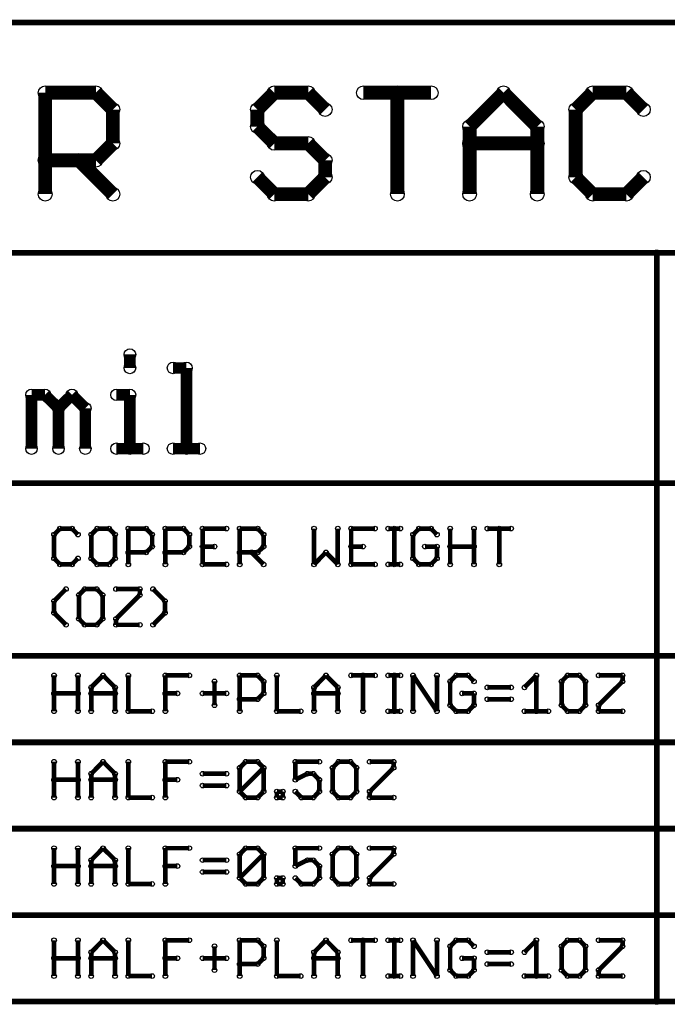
# Model space of a CAD drawing. Extents: x 0 to 123, y 0 to 26.
# Tile 10 of 14: x 43 to 57, y 4 to 26. Entities that reach past the tile are written whole.
import ezdxf

# ---------------------------------------------------------------- set-up
doc = ezdxf.new("R2010")
doc.units = 0
doc.layers.get('0').update_dxf_attribs({"linetype": 'CONTINUOUS'})
doc.layers.add('XIAOESP32C3_GTO', color=3, linetype='CONTINUOUS')

# ---------------------------------------------------------------- blocks, each defined once
blk = doc.blocks.new('ROUND_16')
blk.add_circle((0, 0), 0.152)
blk = doc.blocks.new('ROUND_2')
blk.add_circle((0, 0), 0.0508)
blk = doc.blocks.new('ROUND_14')
blk.add_circle((0, 0), 0.0635)
blk = doc.blocks.new('ROUND_46')
blk.add_circle((0, 0), 0.127)

msp = doc.modelspace()

# ---------------------------------------------------------------- linework, layer by layer
at = {"layer": 'XIAOESP32C3_GTO'}
for points, const_width in [([(122.85218, 25.80386), (27.60218, 25.80386)], 0.127), ([(43.3324, 22.01926), (43.3324, 24.257)], 0.3048), ([(43.3324, 24.257), (44.45, 24.257)], 0.3048), ([(44.45, 24.257), (44.82338, 23.88362)], 0.3048), ([(48.00854, 23.88362), (48.38192, 24.257)], 0.3048), ([(48.38192, 24.257), (49.12868, 24.257)], 0.3048), ([(49.12868, 24.257), (49.50206, 23.88362)], 0.3048), ([(50.34788, 24.257), (51.83886, 24.257)], 0.3048), ([(51.09464, 24.257), (51.09464, 22.01926)], 0.3048), ([(52.68722, 23.51024), (53.43398, 24.257)], 0.3048), ([(53.43398, 24.257), (54.1782, 23.51024)], 0.3048), ([(55.39994, 24.257), (55.02656, 23.88362)], 0.3048), ([(56.14416, 24.257), (55.39994, 24.257)], 0.3048), ([(56.51754, 23.88362), (56.14416, 24.257)], 0.3048), ([(44.82338, 23.88362), (44.82338, 23.1394)], 0.3048), ([(48.00854, 23.51024), (48.00854, 23.88362)], 0.3048), ([(55.02656, 23.88362), (55.02656, 22.39264)], 0.3048), ([(48.38192, 23.1394), (48.00854, 23.51024)], 0.3048), ([(52.68722, 22.01926), (52.68722, 23.51024)], 0.3048), ([(54.1782, 23.51024), (54.1782, 22.01926)], 0.3048), ([(44.82338, 23.1394), (44.45, 22.76602)], 0.3048), ([(49.12868, 23.1394), (48.38192, 23.1394)], 0.3048), ([(49.50206, 22.76602), (49.12868, 23.1394)], 0.3048), ([(54.1782, 23.1394), (52.68722, 23.1394)], 0.3048), ([(44.45, 22.76602), (43.3324, 22.76602)], 0.3048), ([(44.07662, 22.76602), (44.82338, 22.01926)], 0.3048), ([(49.50206, 22.39264), (49.50206, 22.76602)], 0.3048), ([(48.00854, 22.39264), (48.38192, 22.01926)], 0.3048), ([(49.12868, 22.01926), (49.50206, 22.39264)], 0.3048), ([(55.02656, 22.39264), (55.39994, 22.01926)], 0.3048), ([(56.14416, 22.01926), (56.51754, 22.39264)], 0.3048), ([(48.38192, 22.01926), (49.12868, 22.01926)], 0.3048), ([(55.39994, 22.01926), (56.14416, 22.01926)], 0.3048), ([(27.60218, 20.72386), (56.81218, 20.72386)], 0.127), ([(56.81218, 20.72386), (56.81218, 4.21386)], 0.127), ([(56.81218, 20.72386), (79.03718, 20.72386)], 0.127), ([(45.1993, 18.1864), (45.1993, 18.48358)], 0.254), ([(46.44644, 18.1864), (46.14926, 18.1864)], 0.254), ([(46.44644, 16.40586), (46.44644, 18.1864)], 0.254), ([(43.32732, 17.59204), (43.03014, 17.59204)], 0.254), ([(43.03014, 17.59204), (43.03014, 16.40586)], 0.254), ([(43.32732, 17.59204), (43.6245, 17.2974)], 0.254), ([(43.6245, 17.2974), (43.92168, 17.59204)], 0.254), ([(43.92168, 17.59204), (44.21632, 17.2974)], 0.254), ([(44.90212, 17.59204), (45.1993, 17.59204)], 0.254), ([(45.1993, 17.59204), (45.1993, 16.40586)], 0.254), ([(43.6245, 16.40586), (43.6245, 17.2974)], 0.254), ([(44.21632, 17.2974), (44.21632, 16.40586)], 0.254), ([(44.90212, 16.40586), (45.49648, 16.40586)], 0.254), ([(46.74362, 16.40586), (46.14926, 16.40586)], 0.254), ([(122.85218, 15.64386), (42.20718, 15.64386)], 0.127), ([(43.52798, 14.51102), (43.65752, 14.6431)], 0.1016), ([(43.52798, 13.98524), (43.52798, 14.51102)], 0.1016), ([(43.65752, 14.6431), (43.92168, 14.6431)], 0.1016), ([(43.92168, 14.6431), (44.05376, 14.51102)], 0.1016), ([(44.47794, 14.6431), (44.34586, 14.51102)], 0.1016), ([(44.34586, 14.51102), (44.34586, 13.98524)], 0.1016), ([(44.73956, 14.6431), (44.47794, 14.6431)], 0.1016), ([(44.87164, 14.51102), (44.73956, 14.6431)], 0.1016), ([(44.87164, 13.98524), (44.87164, 14.51102)], 0.1016), ([(45.16374, 13.85316), (45.16374, 14.6431)], 0.1016), ([(45.16374, 14.6431), (45.55744, 14.6431)], 0.1016), ([(45.55744, 14.6431), (45.68952, 14.51102)], 0.1016), ([(45.68952, 14.51102), (45.68952, 14.24686)], 0.1016), ([(45.98162, 13.85316), (45.98162, 14.6431)], 0.1016), ([(45.98162, 14.6431), (46.37786, 14.6431)], 0.1016), ([(46.37786, 14.6431), (46.5074, 14.51102)], 0.1016), ([(46.5074, 14.51102), (46.5074, 14.24686)], 0.1016), ([(46.80204, 13.85316), (46.80204, 14.6431)], 0.1016), ([(46.80204, 14.6431), (47.32782, 14.6431)], 0.1016), ([(47.61992, 13.85316), (47.61992, 14.6431)], 0.1016), ([(47.61992, 14.6431), (48.01362, 14.6431)], 0.1016), ([(48.01362, 14.6431), (48.1457, 14.51102)], 0.1016), ([(48.1457, 14.51102), (48.1457, 14.24686)], 0.1016), ([(49.25822, 13.85316), (49.25822, 14.6431)], 0.1016), ([(49.78146, 14.6431), (49.78146, 13.85316)], 0.1016), ([(50.60188, 14.6431), (50.0761, 14.6431)], 0.1016), ([(50.0761, 14.6431), (50.0761, 13.85316)], 0.1016), ([(50.89398, 14.6431), (51.15814, 14.6431)], 0.1016), ([(51.02606, 13.85316), (51.02606, 14.6431)], 0.1016), ([(51.44008, 14.51102), (51.57216, 14.6431)], 0.1016), ([(51.44008, 13.98524), (51.44008, 14.51102)], 0.1016), ([(51.57216, 14.6431), (51.83378, 14.6431)], 0.1016), ([(51.83378, 14.6431), (51.96586, 14.51102)], 0.1016), ([(52.25796, 14.6431), (52.25796, 13.85316)], 0.1016), ([(52.78374, 13.85316), (52.78374, 14.6431)], 0.1016), ([(53.60162, 14.6431), (53.07838, 14.6431)], 0.1016), ([(53.34, 14.6431), (53.34, 13.85316)], 0.1016), ([(45.55744, 14.11732), (45.16374, 14.11732)], 0.1016), ([(45.68952, 14.24686), (45.55744, 14.11732)], 0.1016), ([(46.37786, 14.11732), (45.98162, 14.11732)], 0.1016), ([(46.5074, 14.24686), (46.37786, 14.11732)], 0.1016), ([(47.06366, 14.24686), (46.80204, 14.24686)], 0.1016), ([(48.01362, 14.11732), (47.61992, 14.11732)], 0.1016), ([(48.1457, 13.85316), (47.88154, 14.11732)], 0.1016), ([(48.1457, 14.24686), (48.01362, 14.11732)], 0.1016), ([(49.51984, 14.11732), (49.25822, 13.85316)], 0.1016), ([(49.78146, 13.85316), (49.51984, 14.11732)], 0.1016), ([(50.0761, 14.24686), (50.33772, 14.24686)], 0.1016), ([(51.96586, 14.24686), (51.7017, 14.24686)], 0.1016), ([(51.96586, 14.24686), (51.96586, 13.98524)], 0.1016), ([(52.78374, 14.24686), (52.25796, 14.24686)], 0.1016), ([(43.65752, 13.85316), (43.52798, 13.98524)], 0.1016), ([(43.92168, 13.85316), (43.65752, 13.85316)], 0.1016), ([(44.05376, 13.98524), (43.92168, 13.85316)], 0.1016), ([(44.34586, 13.98524), (44.47794, 13.85316)], 0.1016), ([(44.47794, 13.85316), (44.73956, 13.85316)], 0.1016), ([(44.73956, 13.85316), (44.87164, 13.98524)], 0.1016), ([(47.32782, 13.85316), (46.80204, 13.85316)], 0.1016), ([(50.0761, 13.85316), (50.60188, 13.85316)], 0.1016), ([(51.15814, 13.85316), (50.89398, 13.85316)], 0.1016), ([(51.57216, 13.85316), (51.44008, 13.98524)], 0.1016), ([(51.83378, 13.85316), (51.57216, 13.85316)], 0.1016), ([(51.96586, 13.98524), (51.83378, 13.85316)], 0.1016), ([(43.7896, 13.3096), (43.52798, 13.04544)], 0.1016), ([(44.20362, 13.3096), (44.07408, 13.17752)], 0.1016), ([(44.46778, 13.3096), (44.20362, 13.3096)], 0.1016), ([(44.59732, 13.17752), (44.46778, 13.3096)], 0.1016), ([(45.41774, 13.3096), (44.89196, 13.3096)], 0.1016), ([(45.41774, 13.17752), (45.41774, 13.3096)], 0.1016), ([(45.70984, 13.3096), (45.97146, 13.04544)], 0.1016), ([(43.52798, 13.04544), (43.52798, 12.78382)], 0.1016), ([(44.07408, 13.17752), (44.07408, 12.65174)], 0.1016), ([(44.59732, 12.65174), (44.59732, 13.17752)], 0.1016), ([(44.89196, 12.65174), (45.41774, 13.17752)], 0.1016), ([(45.97146, 13.04544), (45.97146, 12.78382)], 0.1016), ([(43.52798, 12.78382), (43.7896, 12.51966)], 0.1016), ([(45.97146, 12.78382), (45.70984, 12.51966)], 0.1016), ([(44.07408, 12.65174), (44.20362, 12.51966)], 0.1016), ([(44.46778, 12.51966), (44.59732, 12.65174)], 0.1016), ([(44.89196, 12.51966), (44.89196, 12.65174)], 0.1016), ([(44.20362, 12.51966), (44.46778, 12.51966)], 0.1016), ([(45.41774, 12.51966), (44.89196, 12.51966)], 0.1016), ([(122.85218, 11.83386), (27.60218, 11.83386)], 0.127), ([(43.52798, 10.61466), (43.52798, 11.4046)], 0.1016), ([(44.05376, 11.4046), (44.05376, 10.61466)], 0.1016), ([(44.34586, 11.14044), (44.60748, 11.4046)], 0.1016), ([(44.60748, 11.4046), (44.87164, 11.14044)], 0.1016), ([(45.16374, 11.4046), (45.16374, 10.61466)], 0.1016), ([(45.98162, 10.61466), (45.98162, 11.4046)], 0.1016), ([(45.98162, 11.4046), (46.5074, 11.4046)], 0.1016), ([(47.06366, 10.74674), (47.06366, 11.27252)], 0.1016), ([(48.01362, 11.4046), (47.61992, 11.4046)], 0.1016), ([(47.61992, 11.4046), (47.61992, 10.61466)], 0.1016), ([(48.1457, 11.27252), (48.01362, 11.4046)], 0.1016), ([(48.1457, 11.00836), (48.1457, 11.27252)], 0.1016), ([(48.4378, 11.4046), (48.4378, 10.61466)], 0.1016), ([(49.25822, 11.14044), (49.51984, 11.4046)], 0.1016), ([(49.51984, 11.4046), (49.78146, 11.14044)], 0.1016), ([(50.0761, 11.4046), (50.60188, 11.4046)], 0.1016), ([(50.33772, 10.61466), (50.33772, 11.4046)], 0.1016), ([(50.89398, 11.4046), (51.15814, 11.4046)], 0.1016), ([(51.02606, 11.4046), (51.02606, 10.61466)], 0.1016), ([(51.44008, 10.61466), (51.44008, 11.4046)], 0.1016), ([(51.44008, 11.4046), (51.96586, 10.61466)], 0.1016), ([(51.96586, 10.61466), (51.96586, 11.4046)], 0.1016), ([(52.39004, 11.4046), (52.25796, 11.27252)], 0.1016), ([(52.25796, 11.27252), (52.25796, 10.74674)], 0.1016), ([(52.65166, 11.4046), (52.39004, 11.4046)], 0.1016), ([(52.78374, 11.27252), (52.65166, 11.4046)], 0.1016), ([(53.89626, 11.14044), (54.15788, 11.4046)], 0.1016), ([(54.15788, 11.4046), (54.15788, 10.61466)], 0.1016), ([(54.84622, 11.4046), (54.71414, 11.27252)], 0.1016), ([(54.71414, 11.27252), (54.71414, 10.74674)], 0.1016), ([(55.10784, 11.4046), (54.84622, 11.4046)], 0.1016), ([(55.23992, 11.27252), (55.10784, 11.4046)], 0.1016), ([(55.23992, 10.74674), (55.23992, 11.27252)], 0.1016), ([(56.0578, 11.4046), (55.53202, 11.4046)], 0.1016), ([(55.53202, 10.74674), (56.0578, 11.27252)], 0.1016), ([(56.0578, 11.27252), (56.0578, 11.4046)], 0.1016), ([(44.34586, 10.61466), (44.34586, 11.14044)], 0.1016), ([(44.87164, 11.14044), (44.87164, 10.61466)], 0.1016), ([(49.25822, 10.61466), (49.25822, 11.14044)], 0.1016), ([(49.78146, 11.14044), (49.78146, 10.61466)], 0.1016), ([(53.07838, 11.14044), (53.60162, 11.14044)], 0.1016), ([(43.52798, 11.00836), (44.05376, 11.00836)], 0.1016), ([(44.34586, 11.00836), (44.87164, 11.00836)], 0.1016), ([(46.24578, 11.00836), (45.98162, 11.00836)], 0.1016), ([(46.80204, 11.00836), (47.32782, 11.00836)], 0.1016), ([(47.61992, 10.87882), (48.01362, 10.87882)], 0.1016), ([(48.01362, 10.87882), (48.1457, 11.00836)], 0.1016), ([(49.25822, 11.00836), (49.78146, 11.00836)], 0.1016), ([(52.78374, 11.00836), (52.52212, 11.00836)], 0.1016), ([(52.78374, 10.74674), (52.78374, 11.00836)], 0.1016), ([(53.60162, 10.87882), (53.07838, 10.87882)], 0.1016), ([(45.16374, 10.61466), (45.68952, 10.61466)], 0.1016), ([(48.4378, 10.61466), (48.96358, 10.61466)], 0.1016), ([(50.89398, 10.61466), (51.15814, 10.61466)], 0.1016), ([(52.25796, 10.74674), (52.39004, 10.61466)], 0.1016), ([(52.39004, 10.61466), (52.65166, 10.61466)], 0.1016), ([(52.65166, 10.61466), (52.78374, 10.74674)], 0.1016), ([(53.89626, 10.61466), (54.42204, 10.61466)], 0.1016), ([(54.71414, 10.74674), (54.84622, 10.61466)], 0.1016), ([(54.84622, 10.61466), (55.10784, 10.61466)], 0.1016), ([(55.10784, 10.61466), (55.23992, 10.74674)], 0.1016), ([(55.53202, 10.74674), (55.53202, 10.61466)], 0.1016), ([(55.53202, 10.61466), (56.0578, 10.61466)], 0.1016), ([(27.60218, 9.92886), (122.85218, 9.92886)], 0.127), ([(43.52798, 9.4996), (43.52798, 8.70966)], 0.1016), ([(44.05376, 8.70966), (44.05376, 9.4996)], 0.1016), ([(44.60748, 9.4996), (44.34586, 9.23544)], 0.1016), ([(44.87164, 9.23544), (44.60748, 9.4996)], 0.1016), ([(45.16374, 9.4996), (45.16374, 8.70966)], 0.1016), ([(45.98162, 8.70966), (45.98162, 9.4996)], 0.1016), ([(45.98162, 9.4996), (46.5074, 9.4996)], 0.1016), ([(47.61992, 9.36752), (47.752, 9.4996)], 0.1016), ([(47.61992, 8.84174), (48.1457, 9.36752)], 0.1016), ([(47.61992, 8.84174), (47.61992, 9.36752)], 0.1016), ([(47.752, 9.4996), (48.01362, 9.4996)], 0.1016), ([(48.01362, 9.4996), (48.1457, 9.36752)], 0.1016), ([(48.1457, 9.36752), (48.1457, 8.84174)], 0.1016), ([(49.37252, 9.4996), (48.84674, 9.4996)], 0.1016), ([(48.84674, 9.4996), (48.84674, 9.10336)], 0.1016), ([(49.7967, 9.4996), (49.66716, 9.36752)], 0.1016), ([(49.66716, 9.36752), (49.66716, 8.84174)], 0.1016), ([(50.06086, 9.4996), (49.7967, 9.4996)], 0.1016), ([(50.19294, 9.36752), (50.06086, 9.4996)], 0.1016), ([(50.19294, 8.84174), (50.19294, 9.36752)], 0.1016), ([(51.01082, 9.4996), (50.48504, 9.4996)], 0.1016), ([(50.48504, 8.84174), (51.01082, 9.36752)], 0.1016), ([(51.01082, 9.36752), (51.01082, 9.4996)], 0.1016), ([(43.52798, 9.10336), (44.05376, 9.10336)], 0.1016), ([(44.34586, 9.23544), (44.34586, 8.70966)], 0.1016), ([(44.34586, 9.10336), (44.87164, 9.10336)], 0.1016), ([(44.87164, 8.70966), (44.87164, 9.23544)], 0.1016), ([(46.24578, 9.10336), (45.98162, 9.10336)], 0.1016), ([(47.32782, 9.23544), (46.80204, 9.23544)], 0.1016), ([(48.84674, 9.10336), (49.1109, 9.23544)], 0.1016), ([(49.1109, 9.23544), (49.24298, 9.23544)], 0.1016), ([(49.24298, 9.23544), (49.37252, 9.10336)], 0.1016), ([(49.37252, 9.10336), (49.37252, 8.84174)], 0.1016), ([(46.80204, 8.97382), (47.32782, 8.97382)], 0.1016), ([(45.16374, 8.70966), (45.68952, 8.70966)], 0.1016), ([(47.752, 8.70966), (47.61992, 8.84174)], 0.1016), ([(48.01362, 8.70966), (47.752, 8.70966)], 0.1016), ([(48.1457, 8.84174), (48.01362, 8.70966)], 0.1016), ([(48.4378, 8.70966), (48.4378, 8.84174)], 0.1016), ([(48.4378, 8.84174), (48.56988, 8.84174)], 0.1016), ([(48.56988, 8.70966), (48.4378, 8.70966)], 0.1016), ([(48.56988, 8.84174), (48.56988, 8.70966)], 0.1016), ([(48.97882, 8.70966), (48.84674, 8.84174)], 0.1016), ([(49.24298, 8.70966), (48.97882, 8.70966)], 0.1016), ([(49.37252, 8.84174), (49.24298, 8.70966)], 0.1016), ([(49.66716, 8.84174), (49.7967, 8.70966)], 0.1016), ([(49.7967, 8.70966), (50.06086, 8.70966)], 0.1016), ([(50.06086, 8.70966), (50.19294, 8.84174)], 0.1016), ([(50.48504, 8.84174), (50.48504, 8.70966)], 0.1016), ([(50.48504, 8.70966), (51.01082, 8.70966)], 0.1016), ([(122.85218, 8.02386), (27.60218, 8.02386)], 0.127), ([(43.52798, 6.80466), (43.52798, 7.5946)], 0.1016), ([(44.05376, 6.80466), (44.05376, 7.5946)], 0.1016), ([(44.60748, 7.5946), (44.34586, 7.33044)], 0.1016), ([(44.87164, 7.33044), (44.60748, 7.5946)], 0.1016), ([(45.16374, 7.5946), (45.16374, 6.80466)], 0.1016), ([(45.98162, 6.80466), (45.98162, 7.5946)], 0.1016), ([(45.98162, 7.5946), (46.5074, 7.5946)], 0.1016), ([(47.61992, 7.46252), (47.752, 7.5946)], 0.1016), ([(47.752, 7.5946), (48.01362, 7.5946)], 0.1016), ([(48.01362, 7.5946), (48.1457, 7.46252)], 0.1016), ([(49.37252, 7.5946), (48.84674, 7.5946)], 0.1016), ([(48.84674, 7.5946), (48.84674, 7.19836)], 0.1016), ([(49.7967, 7.5946), (49.66716, 7.46252)], 0.1016), ([(50.06086, 7.5946), (49.7967, 7.5946)], 0.1016), ([(50.19294, 7.46252), (50.06086, 7.5946)], 0.1016), ([(51.01082, 7.5946), (50.48504, 7.5946)], 0.1016), ([(51.01082, 7.46252), (51.01082, 7.5946)], 0.1016), ([(47.61992, 6.93674), (48.1457, 7.46252)], 0.1016), ([(47.61992, 6.93674), (47.61992, 7.46252)], 0.1016), ([(48.1457, 7.46252), (48.1457, 6.93674)], 0.1016), ([(49.66716, 7.46252), (49.66716, 6.93674)], 0.1016), ([(50.19294, 6.93674), (50.19294, 7.46252)], 0.1016), ([(50.48504, 6.93674), (51.01082, 7.46252)], 0.1016), ([(44.05376, 7.19836), (43.52798, 7.19836)], 0.1016), ([(44.34586, 7.33044), (44.34586, 6.80466)], 0.1016), ([(44.34586, 7.19836), (44.87164, 7.19836)], 0.1016), ([(44.87164, 6.80466), (44.87164, 7.33044)], 0.1016), ([(46.24578, 7.19836), (45.98162, 7.19836)], 0.1016), ([(47.32782, 7.33044), (46.80204, 7.33044)], 0.1016), ([(48.84674, 7.19836), (49.1109, 7.33044)], 0.1016), ([(49.1109, 7.33044), (49.24298, 7.33044)], 0.1016), ([(49.24298, 7.33044), (49.37252, 7.19836)], 0.1016), ([(49.37252, 7.19836), (49.37252, 6.93674)], 0.1016), ([(46.80204, 7.06882), (47.32782, 7.06882)], 0.1016), ([(47.752, 6.80466), (47.61992, 6.93674)], 0.1016), ([(48.1457, 6.93674), (48.01362, 6.80466)], 0.1016), ([(48.4378, 6.80466), (48.4378, 6.93674)], 0.1016), ([(48.4378, 6.93674), (48.56988, 6.93674)], 0.1016), ([(48.56988, 6.93674), (48.56988, 6.80466)], 0.1016), ([(48.97882, 6.80466), (48.84674, 6.93674)], 0.1016), ([(49.37252, 6.93674), (49.24298, 6.80466)], 0.1016), ([(49.66716, 6.93674), (49.7967, 6.80466)], 0.1016), ([(50.06086, 6.80466), (50.19294, 6.93674)], 0.1016), ([(50.48504, 6.93674), (50.48504, 6.80466)], 0.1016), ([(45.16374, 6.80466), (45.68952, 6.80466)], 0.1016), ([(48.01362, 6.80466), (47.752, 6.80466)], 0.1016), ([(48.56988, 6.80466), (48.4378, 6.80466)], 0.1016), ([(49.24298, 6.80466), (48.97882, 6.80466)], 0.1016), ([(49.7967, 6.80466), (50.06086, 6.80466)], 0.1016), ([(50.48504, 6.80466), (51.01082, 6.80466)], 0.1016), ([(27.60218, 6.11886), (122.85218, 6.11886)], 0.127), ([(43.52798, 5.5626), (43.52798, 4.77266)], 0.1016), ([(44.05376, 4.77266), (44.05376, 5.5626)], 0.1016), ([(44.60748, 5.5626), (44.34586, 5.29844)], 0.1016), ([(44.87164, 5.29844), (44.60748, 5.5626)], 0.1016), ([(45.16374, 4.77266), (45.16374, 5.5626)], 0.1016), ([(46.5074, 5.5626), (45.98162, 5.5626)], 0.1016), ([(45.98162, 5.5626), (45.98162, 4.77266)], 0.1016), ([(47.06366, 4.90474), (47.06366, 5.43052)], 0.1016), ([(47.61992, 4.77266), (47.61992, 5.5626)], 0.1016), ([(47.61992, 5.5626), (48.01362, 5.5626)], 0.1016), ([(48.01362, 5.5626), (48.1457, 5.43052)], 0.1016), ([(48.1457, 5.43052), (48.1457, 5.16636)], 0.1016), ([(48.4378, 4.77266), (48.4378, 5.5626)], 0.1016), ([(49.51984, 5.5626), (49.25822, 5.29844)], 0.1016), ([(49.78146, 5.29844), (49.51984, 5.5626)], 0.1016), ([(50.60188, 5.5626), (50.0761, 5.5626)], 0.1016), ([(50.33772, 5.5626), (50.33772, 4.77266)], 0.1016), ([(51.15814, 5.5626), (50.89398, 5.5626)], 0.1016), ([(51.02606, 5.5626), (51.02606, 4.77266)], 0.1016), ([(51.44008, 4.77266), (51.44008, 5.5626)], 0.1016), ([(51.44008, 5.5626), (51.96586, 4.77266)], 0.1016), ([(51.96586, 4.77266), (51.96586, 5.5626)], 0.1016), ([(52.25796, 5.43052), (52.39004, 5.5626)], 0.1016), ([(52.25796, 4.90474), (52.25796, 5.43052)], 0.1016), ([(52.39004, 5.5626), (52.65166, 5.5626)], 0.1016), ([(52.65166, 5.5626), (52.78374, 5.43052)], 0.1016), ([(53.89626, 5.29844), (54.15788, 5.5626)], 0.1016), ([(54.15788, 5.5626), (54.15788, 4.77266)], 0.1016), ([(54.84622, 5.5626), (54.71414, 5.43052)], 0.1016), ([(54.71414, 5.43052), (54.71414, 4.90474)], 0.1016), ([(55.10784, 5.5626), (54.84622, 5.5626)], 0.1016), ([(55.23992, 5.43052), (55.10784, 5.5626)], 0.1016), ([(55.23992, 4.90474), (55.23992, 5.43052)], 0.1016), ([(56.0578, 5.5626), (55.53202, 5.5626)], 0.1016), ([(55.53202, 4.90474), (56.0578, 5.43052)], 0.1016), ([(56.0578, 5.43052), (56.0578, 5.5626)], 0.1016), ([(43.52798, 5.16636), (44.05376, 5.16636)], 0.1016), ([(44.34586, 5.29844), (44.34586, 4.77266)], 0.1016), ([(44.34586, 5.16636), (44.87164, 5.16636)], 0.1016), ([(44.87164, 5.29844), (44.87164, 4.77266)], 0.1016), ([(45.98162, 5.16636), (46.24578, 5.16636)], 0.1016), ([(47.32782, 5.16636), (46.80204, 5.16636)], 0.1016), ([(48.1457, 5.16636), (48.01362, 5.03682)], 0.1016), ([(49.25822, 5.29844), (49.25822, 4.77266)], 0.1016), ([(49.25822, 5.16636), (49.78146, 5.16636)], 0.1016), ([(49.78146, 4.77266), (49.78146, 5.29844)], 0.1016), ([(52.78374, 5.16636), (52.52212, 5.16636)], 0.1016), ([(52.78374, 5.16636), (52.78374, 4.90474)], 0.1016), ([(53.07838, 5.29844), (53.60162, 5.29844)], 0.1016), ([(48.01362, 5.03682), (47.61992, 5.03682)], 0.1016), ([(53.60162, 5.03682), (53.07838, 5.03682)], 0.1016), ([(45.68952, 4.77266), (45.16374, 4.77266)], 0.1016), ([(48.96358, 4.77266), (48.4378, 4.77266)], 0.1016), ([(50.89398, 4.77266), (51.15814, 4.77266)], 0.1016), ([(52.39004, 4.77266), (52.25796, 4.90474)], 0.1016), ([(52.65166, 4.77266), (52.39004, 4.77266)], 0.1016), ([(52.78374, 4.90474), (52.65166, 4.77266)], 0.1016), ([(53.89626, 4.77266), (54.42204, 4.77266)], 0.1016), ([(54.71414, 4.90474), (54.84622, 4.77266)], 0.1016), ([(54.84622, 4.77266), (55.10784, 4.77266)], 0.1016), ([(55.10784, 4.77266), (55.23992, 4.90474)], 0.1016), ([(55.53202, 4.90474), (55.53202, 4.77266)], 0.1016), ([(55.53202, 4.77266), (56.0578, 4.77266)], 0.1016), ([(56.81218, 4.21386), (42.20718, 4.21386)], 0.127), ([(56.81218, 4.21386), (79.03718, 4.21386)], 0.127)]:
    msp.add_lwpolyline(points, dxfattribs=dict(at, const_width=const_width))

# ---------------------------------------------------------------- block references
for name, p in [('ROUND_16', (43.3324, 24.257)), ('ROUND_16', (44.45, 24.257)), ('ROUND_16', (48.38192, 24.257)), ('ROUND_16', (49.12868, 24.257)), ('ROUND_16', (50.34788, 24.257)), ('ROUND_16', (51.09464, 24.257)), ('ROUND_16', (51.83886, 24.257)), ('ROUND_16', (53.43398, 24.257)), ('ROUND_16', (55.39994, 24.257)), ('ROUND_16', (56.14416, 24.257)), ('ROUND_16', (44.82338, 23.88362)), ('ROUND_16', (48.00854, 23.88362)), ('ROUND_16', (49.50206, 23.88362)), ('ROUND_16', (55.02656, 23.88362)), ('ROUND_16', (56.51754, 23.88362)), ('ROUND_16', (48.00854, 23.51024)), ('ROUND_16', (52.68722, 23.51024)), ('ROUND_16', (54.1782, 23.51024)), ('ROUND_16', (44.82338, 23.1394)), ('ROUND_16', (48.38192, 23.1394)), ('ROUND_16', (49.12868, 23.1394)), ('ROUND_16', (52.68722, 23.1394)), ('ROUND_16', (54.1782, 23.1394)), ('ROUND_16', (43.3324, 22.76602)), ('ROUND_16', (44.07662, 22.76602)), ('ROUND_16', (44.45, 22.76602)), ('ROUND_16', (49.50206, 22.76602)), ('ROUND_16', (48.00854, 22.39264)), ('ROUND_16', (49.50206, 22.39264)), ('ROUND_16', (55.02656, 22.39264)), ('ROUND_16', (55.02656, 22.39264)), ('ROUND_16', (56.51754, 22.39264)), ('ROUND_16', (43.3324, 22.01926)), ('ROUND_16', (44.82338, 22.01926)), ('ROUND_16', (48.38192, 22.01926)), ('ROUND_16', (49.12868, 22.01926)), ('ROUND_16', (51.09464, 22.01926)), ('ROUND_16', (52.68722, 22.01926)), ('ROUND_16', (54.1782, 22.01926)), ('ROUND_16', (55.39994, 22.01926)), ('ROUND_16', (56.14416, 22.01926)), ('ROUND_14', (56.81218, 20.72386)), ('ROUND_14', (56.81218, 20.72386)), ('ROUND_46', (45.1993, 18.48358)), ('ROUND_46', (45.1993, 18.1864)), ('ROUND_46', (46.14926, 18.1864)), ('ROUND_46', (46.44644, 18.1864)), ('ROUND_46', (43.03014, 17.59204)), ('ROUND_46', (43.32732, 17.59204)), ('ROUND_46', (43.32732, 17.59204)), ('ROUND_46', (43.92168, 17.59204)), ('ROUND_46', (44.90212, 17.59204)), ('ROUND_46', (45.1993, 17.59204)), ('ROUND_46', (43.6245, 17.2974)), ('ROUND_46', (43.6245, 17.2974)), ('ROUND_46', (44.21632, 17.2974)), ('ROUND_46', (43.03014, 16.40586)), ('ROUND_46', (43.6245, 16.40586)), ('ROUND_46', (44.21632, 16.40586)), ('ROUND_46', (44.90212, 16.40586)), ('ROUND_46', (45.1993, 16.40586)), ('ROUND_46', (45.49648, 16.40586)), ('ROUND_46', (46.14926, 16.40586)), ('ROUND_46', (46.44644, 16.40586)), ('ROUND_46', (46.74362, 16.40586)), ('ROUND_2', (43.52798, 14.51102)), ('ROUND_2', (43.65752, 14.6431)), ('ROUND_2', (43.92168, 14.6431)), ('ROUND_2', (44.05376, 14.51102)), ('ROUND_2', (44.34586, 14.51102)), ('ROUND_2', (44.47794, 14.6431)), ('ROUND_2', (44.73956, 14.6431)), ('ROUND_2', (44.87164, 14.51102)), ('ROUND_2', (45.16374, 14.6431)), ('ROUND_2', (45.55744, 14.6431)), ('ROUND_2', (45.68952, 14.51102)), ('ROUND_2', (45.98162, 14.6431)), ('ROUND_2', (46.37786, 14.6431)), ('ROUND_2', (46.5074, 14.51102)), ('ROUND_2', (46.80204, 14.6431)), ('ROUND_2', (47.32782, 14.6431)), ('ROUND_2', (47.61992, 14.6431)), ('ROUND_2', (48.01362, 14.6431)), ('ROUND_2', (48.1457, 14.51102)), ('ROUND_2', (49.25822, 14.6431)), ('ROUND_2', (49.78146, 14.6431)), ('ROUND_2', (50.0761, 14.6431)), ('ROUND_2', (50.60188, 14.6431)), ('ROUND_2', (50.89398, 14.6431)), ('ROUND_2', (51.02606, 14.6431)), ('ROUND_2', (51.15814, 14.6431)), ('ROUND_2', (51.44008, 14.51102)), ('ROUND_2', (51.57216, 14.6431)), ('ROUND_2', (51.83378, 14.6431)), ('ROUND_2', (51.96586, 14.51102)), ('ROUND_2', (52.25796, 14.6431)), ('ROUND_2', (52.78374, 14.6431)), ('ROUND_2', (53.07838, 14.6431)), ('ROUND_2', (53.34, 14.6431)), ('ROUND_2', (53.60162, 14.6431)), ('ROUND_2', (45.16374, 14.11732)), ('ROUND_2', (45.55744, 14.11732)), ('ROUND_2', (45.68952, 14.24686)), ('ROUND_2', (45.68952, 14.24686)), ('ROUND_2', (45.98162, 14.11732)), ('ROUND_2', (46.37786, 14.11732)), ('ROUND_2', (46.5074, 14.24686)), ('ROUND_2', (46.5074, 14.24686)), ('ROUND_2', (46.80204, 14.24686)), ('ROUND_2', (47.06366, 14.24686)), ('ROUND_2', (47.61992, 14.11732)), ('ROUND_2', (47.88154, 14.11732)), ('ROUND_2', (48.01362, 14.11732)), ('ROUND_2', (48.01362, 14.11732)), ('ROUND_2', (48.1457, 14.24686)), ('ROUND_2', (49.51984, 14.11732)), ('ROUND_2', (50.0761, 14.24686)), ('ROUND_2', (50.33772, 14.24686)), ('ROUND_2', (51.7017, 14.24686)), ('ROUND_2', (51.96586, 14.24686)), ('ROUND_2', (51.96586, 14.24686)), ('ROUND_2', (52.25796, 14.24686)), ('ROUND_2', (52.78374, 14.24686)), ('ROUND_2', (43.52798, 13.98524)), ('ROUND_2', (43.65752, 13.85316)), ('ROUND_2', (43.92168, 13.85316)), ('ROUND_2', (44.05376, 13.98524)), ('ROUND_2', (44.34586, 13.98524)), ('ROUND_2', (44.47794, 13.85316)), ('ROUND_2', (44.73956, 13.85316)), ('ROUND_2', (44.87164, 13.98524)), ('ROUND_2', (44.87164, 13.98524)), ('ROUND_2', (45.16374, 13.85316)), ('ROUND_2', (45.98162, 13.85316)), ('ROUND_2', (46.80204, 13.85316)), ('ROUND_2', (47.32782, 13.85316)), ('ROUND_2', (47.61992, 13.85316)), ('ROUND_2', (48.1457, 13.85316)), ('ROUND_2', (49.25822, 13.85316)), ('ROUND_2', (49.78146, 13.85316)), ('ROUND_2', (49.78146, 13.85316)), ('ROUND_2', (50.0761, 13.85316)), ('ROUND_2', (50.60188, 13.85316)), ('ROUND_2', (50.89398, 13.85316)), ('ROUND_2', (51.02606, 13.85316)), ('ROUND_2', (51.15814, 13.85316)), ('ROUND_2', (51.44008, 13.98524)), ('ROUND_2', (51.57216, 13.85316)), ('ROUND_2', (51.83378, 13.85316)), ('ROUND_2', (51.96586, 13.98524)), ('ROUND_2', (52.25796, 13.85316)), ('ROUND_2', (52.78374, 13.85316)), ('ROUND_2', (53.34, 13.85316)), ('ROUND_2', (43.7896, 13.3096)), ('ROUND_2', (44.20362, 13.3096)), ('ROUND_2', (44.20362, 13.3096)), ('ROUND_2', (44.46778, 13.3096)), ('ROUND_2', (44.89196, 13.3096)), ('ROUND_2', (45.41774, 13.3096)), ('ROUND_2', (45.70984, 13.3096)), ('ROUND_2', (43.52798, 13.04544)), ('ROUND_2', (44.07408, 13.17752)), ('ROUND_2', (44.59732, 13.17752)), ('ROUND_2', (45.41774, 13.17752)), ('ROUND_2', (45.97146, 13.04544)), ('ROUND_2', (43.52798, 12.78382)), ('ROUND_2', (45.97146, 12.78382)), ('ROUND_2', (44.07408, 12.65174)), ('ROUND_2', (44.59732, 12.65174)), ('ROUND_2', (44.89196, 12.65174)), ('ROUND_2', (43.7896, 12.51966)), ('ROUND_2', (44.20362, 12.51966)), ('ROUND_2', (44.46778, 12.51966)), ('ROUND_2', (44.89196, 12.51966)), ('ROUND_2', (44.89196, 12.51966)), ('ROUND_2', (45.41774, 12.51966)), ('ROUND_2', (45.70984, 12.51966)), ('ROUND_2', (43.52798, 11.4046)), ('ROUND_2', (44.05376, 11.4046)), ('ROUND_2', (44.60748, 11.4046)), ('ROUND_2', (45.16374, 11.4046)), ('ROUND_2', (45.98162, 11.4046)), ('ROUND_2', (46.5074, 11.4046)), ('ROUND_2', (47.06366, 11.27252)), ('ROUND_2', (47.61992, 11.4046)), ('ROUND_2', (48.01362, 11.4046)), ('ROUND_2', (48.1457, 11.27252)), ('ROUND_2', (48.4378, 11.4046)), ('ROUND_2', (49.51984, 11.4046)), ('ROUND_2', (50.0761, 11.4046)), ('ROUND_2', (50.33772, 11.4046)), ('ROUND_2', (50.60188, 11.4046)), ('ROUND_2', (50.89398, 11.4046)), ('ROUND_2', (51.02606, 11.4046)), ('ROUND_2', (51.15814, 11.4046)), ('ROUND_2', (51.44008, 11.4046)), ('ROUND_2', (51.96586, 11.4046)), ('ROUND_2', (52.25796, 11.27252)), ('ROUND_2', (52.25796, 11.27252)), ('ROUND_2', (52.39004, 11.4046)), ('ROUND_2', (52.65166, 11.4046)), ('ROUND_2', (52.78374, 11.27252)), ('ROUND_2', (54.15788, 11.4046)), ('ROUND_2', (54.71414, 11.27252)), ('ROUND_2', (54.84622, 11.4046)), ('ROUND_2', (55.10784, 11.4046)), ('ROUND_2', (55.23992, 11.27252)), ('ROUND_2', (55.53202, 11.4046)), ('ROUND_2', (56.0578, 11.4046)), ('ROUND_2', (56.0578, 11.27252)), ('ROUND_2', (44.34586, 11.14044)), ('ROUND_2', (44.87164, 11.14044)), ('ROUND_2', (44.87164, 11.14044)), ('ROUND_2', (49.25822, 11.14044)), ('ROUND_2', (49.78146, 11.14044)), ('ROUND_2', (53.07838, 11.14044)), ('ROUND_2', (53.60162, 11.14044)), ('ROUND_2', (53.89626, 11.14044)), ('ROUND_2', (43.52798, 11.00836)), ('ROUND_2', (44.05376, 11.00836)), ('ROUND_2', (44.34586, 11.00836)), ('ROUND_2', (44.87164, 11.00836)), ('ROUND_2', (45.98162, 11.00836)), ('ROUND_2', (46.24578, 11.00836)), ('ROUND_2', (46.80204, 11.00836)), ('ROUND_2', (47.32782, 11.00836)), ('ROUND_2', (47.61992, 10.87882)), ('ROUND_2', (48.01362, 10.87882)), ('ROUND_2', (48.1457, 11.00836)), ('ROUND_2', (49.25822, 11.00836)), ('ROUND_2', (49.78146, 11.00836)), ('ROUND_2', (52.52212, 11.00836)), ('ROUND_2', (52.78374, 11.00836)), ('ROUND_2', (53.07838, 10.87882)), ('ROUND_2', (53.60162, 10.87882)), ('ROUND_2', (43.52798, 10.61466)), ('ROUND_2', (44.05376, 10.61466)), ('ROUND_2', (44.34586, 10.61466)), ('ROUND_2', (44.87164, 10.61466)), ('ROUND_2', (45.16374, 10.61466)), ('ROUND_2', (45.68952, 10.61466)), ('ROUND_2', (45.98162, 10.61466)), ('ROUND_2', (47.06366, 10.74674)), ('ROUND_2', (47.61992, 10.61466)), ('ROUND_2', (48.4378, 10.61466)), ('ROUND_2', (48.96358, 10.61466)), ('ROUND_2', (49.25822, 10.61466)), ('ROUND_2', (49.78146, 10.61466)), ('ROUND_2', (50.33772, 10.61466)), ('ROUND_2', (50.89398, 10.61466)), ('ROUND_2', (51.02606, 10.61466)), ('ROUND_2', (51.15814, 10.61466)), ('ROUND_2', (51.44008, 10.61466)), ('ROUND_2', (51.96586, 10.61466)), ('ROUND_2', (52.25796, 10.74674)), ('ROUND_2', (52.39004, 10.61466)), ('ROUND_2', (52.65166, 10.61466)), ('ROUND_2', (52.78374, 10.74674)), ('ROUND_2', (53.89626, 10.61466)), ('ROUND_2', (54.15788, 10.61466)), ('ROUND_2', (54.42204, 10.61466)), ('ROUND_2', (54.71414, 10.74674)), ('ROUND_2', (54.71414, 10.74674)), ('ROUND_2', (54.84622, 10.61466)), ('ROUND_2', (55.10784, 10.61466)), ('ROUND_2', (55.23992, 10.74674)), ('ROUND_2', (55.53202, 10.74674)), ('ROUND_2', (55.53202, 10.74674)), ('ROUND_2', (55.53202, 10.61466)), ('ROUND_2', (56.0578, 10.61466)), ('ROUND_2', (43.52798, 9.4996)), ('ROUND_2', (44.05376, 9.4996)), ('ROUND_2', (44.60748, 9.4996)), ('ROUND_2', (45.16374, 9.4996)), ('ROUND_2', (45.98162, 9.4996)), ('ROUND_2', (46.5074, 9.4996)), ('ROUND_2', (47.61992, 9.36752)), ('ROUND_2', (47.752, 9.4996)), ('ROUND_2', (48.01362, 9.4996)), ('ROUND_2', (48.1457, 9.36752)), ('ROUND_2', (48.1457, 9.36752)), ('ROUND_2', (48.84674, 9.4996)), ('ROUND_2', (49.37252, 9.4996)), ('ROUND_2', (49.66716, 9.36752)), ('ROUND_2', (49.7967, 9.4996)), ('ROUND_2', (50.06086, 9.4996)), ('ROUND_2', (50.19294, 9.36752)), ('ROUND_2', (50.19294, 9.36752)), ('ROUND_2', (50.48504, 9.4996)), ('ROUND_2', (51.01082, 9.4996)), ('ROUND_2', (51.01082, 9.4996)), ('ROUND_2', (51.01082, 9.36752)), ('ROUND_2', (43.52798, 9.10336)), ('ROUND_2', (44.05376, 9.10336)), ('ROUND_2', (44.34586, 9.23544)), ('ROUND_2', (44.34586, 9.10336)), ('ROUND_2', (44.87164, 9.23544)), ('ROUND_2', (44.87164, 9.10336)), ('ROUND_2', (45.98162, 9.10336)), ('ROUND_2', (46.24578, 9.10336)), ('ROUND_2', (46.80204, 9.23544)), ('ROUND_2', (47.32782, 9.23544)), ('ROUND_2', (48.84674, 9.10336)), ('ROUND_2', (49.1109, 9.23544)), ('ROUND_2', (49.24298, 9.23544)), ('ROUND_2', (49.37252, 9.10336)), ('ROUND_2', (46.80204, 8.97382)), ('ROUND_2', (47.32782, 8.97382)), ('ROUND_2', (43.52798, 8.70966)), ('ROUND_2', (44.05376, 8.70966)), ('ROUND_2', (44.34586, 8.70966)), ('ROUND_2', (44.87164, 8.70966)), ('ROUND_2', (45.16374, 8.70966)), ('ROUND_2', (45.68952, 8.70966)), ('ROUND_2', (45.98162, 8.70966)), ('ROUND_2', (47.61992, 8.84174)), ('ROUND_2', (47.61992, 8.84174)), ('ROUND_2', (47.752, 8.70966)), ('ROUND_2', (48.01362, 8.70966)), ('ROUND_2', (48.1457, 8.84174)), ('ROUND_2', (48.1457, 8.84174)), ('ROUND_2', (48.4378, 8.84174)), ('ROUND_2', (48.4378, 8.70966)), ('ROUND_2', (48.56988, 8.84174)), ('ROUND_2', (48.56988, 8.84174)), ('ROUND_2', (48.56988, 8.70966)), ('ROUND_2', (48.84674, 8.84174)), ('ROUND_2', (48.97882, 8.70966)), ('ROUND_2', (49.24298, 8.70966)), ('ROUND_2', (49.37252, 8.84174)), ('ROUND_2', (49.66716, 8.84174)), ('ROUND_2', (49.7967, 8.70966)), ('ROUND_2', (50.06086, 8.70966)), ('ROUND_2', (50.19294, 8.84174)), ('ROUND_2', (50.48504, 8.84174)), ('ROUND_2', (50.48504, 8.84174)), ('ROUND_2', (50.48504, 8.70966)), ('ROUND_2', (51.01082, 8.70966)), ('ROUND_2', (43.52798, 7.5946)), ('ROUND_2', (44.05376, 7.5946)), ('ROUND_2', (44.60748, 7.5946)), ('ROUND_2', (45.16374, 7.5946)), ('ROUND_2', (45.98162, 7.5946)), ('ROUND_2', (46.5074, 7.5946)), ('ROUND_2', (47.752, 7.5946)), ('ROUND_2', (48.01362, 7.5946)), ('ROUND_2', (48.84674, 7.5946)), ('ROUND_2', (49.37252, 7.5946)), ('ROUND_2', (49.7967, 7.5946)), ('ROUND_2', (50.06086, 7.5946)), ('ROUND_2', (50.48504, 7.5946)), ('ROUND_2', (51.01082, 7.5946)), ('ROUND_2', (51.01082, 7.5946)), ('ROUND_2', (47.61992, 7.46252)), ('ROUND_2', (48.1457, 7.46252)), ('ROUND_2', (48.1457, 7.46252)), ('ROUND_2', (49.66716, 7.46252)), ('ROUND_2', (50.19294, 7.46252)), ('ROUND_2', (50.19294, 7.46252)), ('ROUND_2', (51.01082, 7.46252)), ('ROUND_2', (43.52798, 7.19836)), ('ROUND_2', (44.05376, 7.19836)), ('ROUND_2', (44.34586, 7.33044)), ('ROUND_2', (44.34586, 7.19836)), ('ROUND_2', (44.87164, 7.33044)), ('ROUND_2', (44.87164, 7.19836)), ('ROUND_2', (45.98162, 7.19836)), ('ROUND_2', (46.24578, 7.19836)), ('ROUND_2', (46.80204, 7.33044)), ('ROUND_2', (47.32782, 7.33044)), ('ROUND_2', (48.84674, 7.19836)), ('ROUND_2', (49.1109, 7.33044)), ('ROUND_2', (49.24298, 7.33044)), ('ROUND_2', (49.37252, 7.19836)), ('ROUND_2', (46.80204, 7.06882)), ('ROUND_2', (47.32782, 7.06882)), ('ROUND_2', (47.61992, 6.93674)), ('ROUND_2', (47.61992, 6.93674)), ('ROUND_2', (48.1457, 6.93674)), ('ROUND_2', (48.1457, 6.93674)), ('ROUND_2', (48.4378, 6.93674)), ('ROUND_2', (48.56988, 6.93674)), ('ROUND_2', (48.56988, 6.93674)), ('ROUND_2', (48.84674, 6.93674)), ('ROUND_2', (49.37252, 6.93674)), ('ROUND_2', (49.66716, 6.93674)), ('ROUND_2', (50.19294, 6.93674)), ('ROUND_2', (50.48504, 6.93674)), ('ROUND_2', (50.48504, 6.93674)), ('ROUND_2', (43.52798, 6.80466)), ('ROUND_2', (44.05376, 6.80466)), ('ROUND_2', (44.34586, 6.80466)), ('ROUND_2', (44.87164, 6.80466)), ('ROUND_2', (45.16374, 6.80466)), ('ROUND_2', (45.68952, 6.80466)), ('ROUND_2', (45.98162, 6.80466)), ('ROUND_2', (47.752, 6.80466)), ('ROUND_2', (48.01362, 6.80466)), ('ROUND_2', (48.4378, 6.80466)), ('ROUND_2', (48.56988, 6.80466)), ('ROUND_2', (48.97882, 6.80466)), ('ROUND_2', (49.24298, 6.80466)), ('ROUND_2', (49.7967, 6.80466)), ('ROUND_2', (50.06086, 6.80466)), ('ROUND_2', (50.48504, 6.80466)), ('ROUND_2', (51.01082, 6.80466)), ('ROUND_2', (43.52798, 5.5626)), ('ROUND_2', (44.05376, 5.5626)), ('ROUND_2', (44.60748, 5.5626)), ('ROUND_2', (45.16374, 5.5626)), ('ROUND_2', (45.98162, 5.5626)), ('ROUND_2', (46.5074, 5.5626)), ('ROUND_2', (47.06366, 5.43052)), ('ROUND_2', (47.61992, 5.5626)), ('ROUND_2', (48.01362, 5.5626)), ('ROUND_2', (48.1457, 5.43052)), ('ROUND_2', (48.1457, 5.43052)), ('ROUND_2', (48.4378, 5.5626)), ('ROUND_2', (49.51984, 5.5626)), ('ROUND_2', (50.0761, 5.5626)), ('ROUND_2', (50.33772, 5.5626)), ('ROUND_2', (50.60188, 5.5626)), ('ROUND_2', (50.89398, 5.5626)), ('ROUND_2', (51.02606, 5.5626)), ('ROUND_2', (51.15814, 5.5626)), ('ROUND_2', (51.44008, 5.5626)), ('ROUND_2', (51.96586, 5.5626)), ('ROUND_2', (52.25796, 5.43052)), ('ROUND_2', (52.25796, 5.43052)), ('ROUND_2', (52.39004, 5.5626)), ('ROUND_2', (52.65166, 5.5626)), ('ROUND_2', (52.78374, 5.43052)), ('ROUND_2', (54.15788, 5.5626)), ('ROUND_2', (54.71414, 5.43052)), ('ROUND_2', (54.84622, 5.5626)), ('ROUND_2', (55.10784, 5.5626)), ('ROUND_2', (55.23992, 5.43052)), ('ROUND_2', (55.53202, 5.5626)), ('ROUND_2', (56.0578, 5.5626)), ('ROUND_2', (56.0578, 5.43052)), ('ROUND_2', (43.52798, 5.16636)), ('ROUND_2', (44.05376, 5.16636)), ('ROUND_2', (44.34586, 5.29844)), ('ROUND_2', (44.34586, 5.16636)), ('ROUND_2', (44.87164, 5.29844)), ('ROUND_2', (44.87164, 5.29844)), ('ROUND_2', (44.87164, 5.16636)), ('ROUND_2', (45.98162, 5.16636)), ('ROUND_2', (46.24578, 5.16636)), ('ROUND_2', (46.80204, 5.16636)), ('ROUND_2', (47.32782, 5.16636)), ('ROUND_2', (48.1457, 5.16636)), ('ROUND_2', (49.25822, 5.29844)), ('ROUND_2', (49.25822, 5.16636)), ('ROUND_2', (49.78146, 5.29844)), ('ROUND_2', (49.78146, 5.16636)), ('ROUND_2', (52.52212, 5.16636)), ('ROUND_2', (52.78374, 5.16636)), ('ROUND_2', (52.78374, 5.16636)), ('ROUND_2', (53.07838, 5.29844)), ('ROUND_2', (53.60162, 5.29844)), ('ROUND_2', (53.89626, 5.29844)), ('ROUND_2', (47.61992, 5.03682)), ('ROUND_2', (48.01362, 5.03682)), ('ROUND_2', (53.07838, 5.03682)), ('ROUND_2', (53.60162, 5.03682)), ('ROUND_2', (43.52798, 4.77266)), ('ROUND_2', (44.05376, 4.77266)), ('ROUND_2', (44.34586, 4.77266)), ('ROUND_2', (44.87164, 4.77266)), ('ROUND_2', (45.16374, 4.77266)), ('ROUND_2', (45.68952, 4.77266)), ('ROUND_2', (45.98162, 4.77266)), ('ROUND_2', (47.06366, 4.90474)), ('ROUND_2', (47.61992, 4.77266)), ('ROUND_2', (48.4378, 4.77266)), ('ROUND_2', (48.96358, 4.77266)), ('ROUND_2', (49.25822, 4.77266)), ('ROUND_2', (49.78146, 4.77266)), ('ROUND_2', (50.33772, 4.77266)), ('ROUND_2', (50.89398, 4.77266)), ('ROUND_2', (51.02606, 4.77266)), ('ROUND_2', (51.15814, 4.77266)), ('ROUND_2', (51.44008, 4.77266)), ('ROUND_2', (51.96586, 4.77266)), ('ROUND_2', (52.25796, 4.90474)), ('ROUND_2', (52.39004, 4.77266)), ('ROUND_2', (52.65166, 4.77266)), ('ROUND_2', (52.78374, 4.90474)), ('ROUND_2', (53.89626, 4.77266)), ('ROUND_2', (54.15788, 4.77266)), ('ROUND_2', (54.42204, 4.77266)), ('ROUND_2', (54.71414, 4.90474)), ('ROUND_2', (54.71414, 4.90474)), ('ROUND_2', (54.84622, 4.77266)), ('ROUND_2', (55.10784, 4.77266)), ('ROUND_2', (55.23992, 4.90474)), ('ROUND_2', (55.53202, 4.90474)), ('ROUND_2', (55.53202, 4.90474)), ('ROUND_2', (55.53202, 4.77266)), ('ROUND_2', (56.0578, 4.77266)), ('ROUND_14', (56.81218, 4.21386)), ('ROUND_14', (56.81218, 4.21386))]:
    msp.add_blockref(name, p, dxfattribs=at)

doc.saveas('drawing.dxf')
